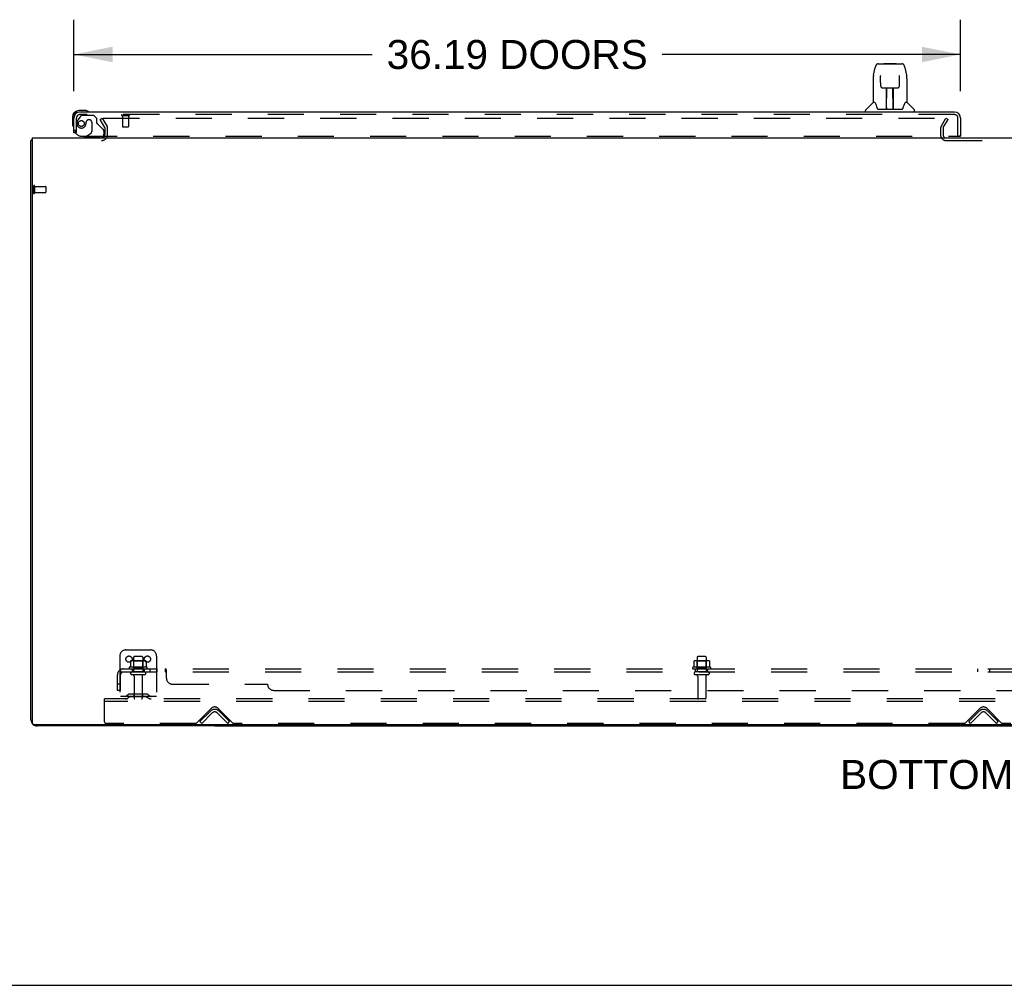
# Model space of a CAD drawing. Header units: inches. Extents: x 0 to 268, y 0 to 174.
# Tile 2 of 79: x 50 to 90, y 0 to 39. Entities that reach past the tile are written whole.
import ezdxf

# ---------------------------------------------------------------- set-up
doc = ezdxf.new("R2010")
doc.units = ezdxf.units.IN
doc.header["$LTSCALE"] = 14.749625
doc.header["$MEASUREMENT"] = 0
doc.linetypes.add('HIDDEN', pattern=[0.2, 0.1, -0.1])
doc.layers.get('0').update_dxf_attribs({"linetype": 'CONTINUOUS'})
for name, color, linetype in [('DEFAULT_2', 8, 'HIDDEN'), ('DIMENSIONS', 7, 'CONTINUOUS'), ('LEFTHAND_DOOR_ASSEMBLY', 7, 'CONTINUOUS'), ('SUBPANEL', 7, 'CONTINUOUS')]:
    doc.layers.add(name, color=color, linetype=linetype)
doc.styles.get("Standard").update_dxf_attribs({"font": 'arial.ttf'})
doc.dimstyles.new('DIMSTYLE_1', dxfattribs={"dimtxt": 1.183125, "dimasz": 1.5775, "dimexe": 0.09, "dimexo": 0.07, "dimgap": 0.0375, "dimtad": 0, "dimtih": 1, "dimtoh": 1, "dimzin": 4, "dimdsep": 46, "dimtxsty": 'Standard', "dimblk": '_FILLED', "dimblk1": '_FILLED', "dimblk2": '_FILLED', "dimcen": 0.09, "dimadec": 3, "dimazin": 1, "dimtfac": 1, "dimtdec": 3, "dimtofl": 0, "dimtmove": 0, "dimatfit": 3, "dimldrblk": '_FILLED', "dimfxl": 0, "dimtolj": 1, "dimtzin": 4, "dimarcsym": 0})

# ---------------------------------------------------------------- blocks, each defined once
blk = doc.blocks.new('_FILLED')
at = {"color": 0, "linetype": 'ByBlock'}
blk.add_solid([(0, 0), (-1, 0.2), (-1, -0.2)], dxfattribs=at)
blk = doc.blocks.new('*D6')
at = {"layer": 'DIMENSIONS', "color": 2, "linetype": 'Continuous'}
for p, q in [((51.893, 36.501), (51.893, 39.413)), ((88.08, 36.501), (88.08, 39.413)), ((51.893, 37.993), (64.073, 37.993)), ((88.08, 37.993), (75.9, 37.993))]:
    blk.add_line(p, q, dxfattribs=at)
at = {"layer": 'DIMENSIONS', "color": 2, "linetype": 'Continuous', "xscale": 1.5775, "yscale": 1.5775, "zscale": 1.5775, "rotation": 180}
blk.add_blockref('_FILLED', (51.893, 37.993), dxfattribs=at)
at = {"layer": 'DIMENSIONS', "color": 2, "linetype": 'Continuous', "xscale": 1.5775, "yscale": 1.5775, "zscale": 1.5775}
blk.add_blockref('_FILLED', (88.08, 37.993), dxfattribs=at)
at = {"layer": 'DIMENSIONS', "color": 2, "linetype": 'Continuous', "insert": (69.987, 38.585), "char_height": 1.18312, "width": 10.64373, "attachment_point": 2, "line_spacing_factor": 0.9}
blk.add_mtext('36.19 DOORS', dxfattribs=at)

msp = doc.modelspace()

# ---------------------------------------------------------------- linework, layer by layer
at = {"color": 3, "linetype": 'Continuous'}
for p, q in [((50.195, 34.585), (50.195, 10.697)), ((50.195, 34.585), (127.841, 34.585)), ((50.143, 10.831), (50.143, 34.481)), ((127.781, 10.637), (50.255, 10.637)), ((57.643, 10.585), (50.389, 10.585))]:
    msp.add_line(p, q, dxfattribs=at)
at = {"color": 7, "linetype": 'Continuous'}
for p, q in [((50.195, 34.481), (50.143, 34.481)), ((57.643, 10.637), (57.643, 10.585)), ((57.643, 10.585), (120.393, 10.585)), ((89.018, 10.585), (89.018, 10.637)), ((0, 0), (268.175, 0))]:
    msp.add_line(p, q, dxfattribs=at)
at = {"color": 3, "linetype": 'Continuous'}
msp.add_lwpolyline([(50.195, 34.501), (50.195, 34.501), (50.191, 34.499), (50.186, 34.498), (50.182, 34.497), (50.178, 34.497), (50.174, 34.496), (50.171, 34.495), (50.167, 34.494), (50.164, 34.494), (50.161, 34.493), (50.158, 34.492), (50.155, 34.491), (50.152, 34.49), (50.15, 34.489), (50.148, 34.488), (50.146, 34.487), (50.145, 34.486), (50.144, 34.485), (50.143, 34.484), (50.143, 34.482), (50.143, 34.481)], dxfattribs=at)
for centre, radius, start, end in [((53.021, 34.727), 0.142, 270, 333.5334), ((50.389, 10.831), 0.246, 180, 219.4399), ((50.255, 10.697), 0.06, 180, 270), ((50.389, 10.831), 0.246, 230.5601, 270)]:
    msp.add_arc(centre, radius, start, end, dxfattribs=at)
at = {"layer": 'DEFAULT_2', "color": 8, "linetype": 'HIDDEN'}
for p, q in [((52.963, 35.345), (53.053, 35.397)), ((53.053, 35.397), (53.25, 35.058)), ((53.099, 35.397), (87.549, 35.397)), ((87.286, 35.058), (87.482, 35.397)), ((87.482, 35.397), (87.572, 35.345)), ((53.159, 35.006), (52.963, 35.345)), ((53.164, 34.727), (53.164, 34.989)), ((53.268, 34.727), (53.268, 34.989)), ((87.268, 34.989), (87.268, 34.7)), ((87.372, 34.989), (87.372, 34.7)), ((87.376, 35.006), (87.572, 35.345)), ((87.487, 34.481), (90.549, 34.481)), ((50.247, 32.623), (50.247, 32.339)), ((50.29, 32.623), (50.29, 32.339)), ((50.29, 32.605), (50.737, 32.605)), ((50.747, 32.595), (50.747, 32.367)), ((50.29, 32.357), (50.737, 32.357)), ((54.018, 13.689), (55.018, 13.689)), ((53.768, 13.439), (53.768, 11.689)), ((54.33, 13.384), (54.33, 12.789)), ((54.675, 13.414), (54.36, 13.414)), ((54.705, 13.384), (54.705, 12.789)), ((55.268, 13.439), (55.268, 11.689)), ((77.33, 13.384), (77.33, 12.789)), ((77.675, 13.414), (77.36, 13.414)), ((77.705, 13.384), (77.705, 12.789)), ((54.874, 12.984), (54.162, 12.984)), ((54.184, 12.914), (54.852, 12.914)), ((54.199, 13.229), (54.199, 13.01)), ((54.774, 13.25), (54.262, 13.25)), ((54.334, 13.23), (54.314, 13.25)), ((54.334, 12.934), (54.314, 12.914)), ((54.334, 12.934), (54.334, 13.23)), ((54.701, 13.23), (54.334, 13.23)), ((54.701, 12.934), (54.334, 12.934)), ((54.701, 13.23), (54.721, 13.25)), ((54.701, 12.934), (54.701, 13.23)), ((54.701, 12.934), (54.721, 12.914)), ((54.837, 13.229), (54.837, 13.01)), ((77.874, 12.984), (77.162, 12.984)), ((77.184, 12.914), (77.852, 12.914)), ((77.199, 13.229), (77.199, 13.01)), ((77.774, 13.25), (77.262, 13.25)), ((77.334, 13.23), (77.314, 13.25)), ((77.334, 12.934), (77.314, 12.914)), ((77.334, 12.934), (77.334, 13.23)), ((77.701, 13.23), (77.334, 13.23)), ((77.701, 12.934), (77.334, 12.934)), ((77.701, 13.23), (77.721, 13.25)), ((77.701, 12.934), (77.701, 13.23)), ((77.701, 12.934), (77.721, 12.914)), ((77.837, 13.229), (77.837, 13.01)), ((54.775, 12.789), (54.26, 12.789)), ((54.775, 12.679), (54.26, 12.679)), ((54.353, 12.616), (54.353, 11.719)), ((54.683, 12.616), (54.683, 11.719)), ((77.775, 12.789), (77.26, 12.789)), ((77.775, 12.679), (77.26, 12.679)), ((77.353, 12.616), (77.353, 11.719)), ((77.683, 12.616), (77.683, 11.719)), ((53.143, 11.585), (53.143, 11.689)), ((124.893, 11.689), (53.143, 11.689)), ((55.268, 11.793), (53.768, 11.793)), ((54.111, 11.861), (54.043, 11.812)), ((54.172, 11.777), (54.104, 11.728)), ((54.858, 11.883), (54.177, 11.883)), ((54.858, 11.779), (54.177, 11.779)), ((54.343, 11.883), (54.343, 11.779)), ((54.693, 11.883), (54.693, 11.779)), ((54.864, 11.777), (54.932, 11.728)), ((54.925, 11.861), (54.993, 11.812)), ((53.143, 10.751), (53.143, 11.585)), ((124.893, 11.585), (53.143, 11.585)), ((56.902, 10.698), (57.51, 11.306)), ((57.775, 11.306), (58.384, 10.698)), ((88.277, 10.698), (88.885, 11.306)), ((89.15, 11.306), (89.759, 10.698)), ((57.039, 10.762), (57.469, 11.192)), ((57.113, 10.689), (57.542, 11.118)), ((57.744, 11.118), (58.173, 10.689)), ((57.817, 11.192), (58.247, 10.762)), ((88.414, 10.762), (88.844, 11.192)), ((88.488, 10.689), (88.917, 11.118)), ((89.119, 11.118), (89.548, 10.689)), ((89.192, 11.192), (89.622, 10.762)), ((56.88, 10.689), (53.205, 10.689)), ((57.113, 10.689), (57.039, 10.762)), ((58.173, 10.689), (58.247, 10.762)), ((88.255, 10.689), (58.405, 10.689)), ((88.488, 10.689), (88.414, 10.762)), ((89.548, 10.689), (89.622, 10.762)), ((119.63, 10.689), (89.78, 10.689))]:
    msp.add_line(p, q, dxfattribs=at)
for points in [[(53.079, 35.38), (53.08, 35.382), (53.08, 35.384), (53.081, 35.386), (53.081, 35.387), (53.082, 35.389), (53.084, 35.391), (53.085, 35.392), (53.087, 35.394), (53.089, 35.395), (53.091, 35.396), (53.093, 35.396), (53.095, 35.397), (53.097, 35.397), (53.099, 35.397)], [(53.082, 35.372), (53.081, 35.374), (53.08, 35.376), (53.08, 35.378), (53.079, 35.38), (53.079, 35.38)], [(54.199, 13.01), (54.199, 13.009), (54.199, 13.008), (54.198, 13.007), (54.198, 13.006), (54.198, 13.005), (54.197, 13.005), (54.197, 13.004), (54.197, 13.004), (54.196, 13.004), (54.196, 13.003), (54.196, 13.003), (54.195, 13.003), (54.195, 13.002), (54.195, 13.002), (54.195, 13.002), (54.194, 13.002), (54.194, 13.002), (54.194, 13.002)], [(54.205, 13.238), (54.204, 13.237), (54.202, 13.236), (54.201, 13.235), (54.2, 13.233), (54.199, 13.232), (54.199, 13.23), (54.199, 13.229)], [(54.831, 13.238), (54.832, 13.237), (54.834, 13.236), (54.835, 13.235), (54.836, 13.233), (54.836, 13.232), (54.837, 13.23), (54.837, 13.229)], [(54.842, 13.002), (54.842, 13.002), (54.842, 13.002), (54.841, 13.002), (54.841, 13.002), (54.841, 13.002), (54.84, 13.003), (54.84, 13.003), (54.84, 13.003), (54.839, 13.004), (54.839, 13.004), (54.839, 13.004), (54.838, 13.005), (54.838, 13.005), (54.838, 13.006), (54.837, 13.007), (54.837, 13.008), (54.837, 13.009), (54.837, 13.01)], [(77.199, 13.01), (77.199, 13.009), (77.199, 13.008), (77.198, 13.007), (77.198, 13.006), (77.198, 13.005), (77.197, 13.005), (77.197, 13.004), (77.197, 13.004), (77.196, 13.004), (77.196, 13.003), (77.196, 13.003), (77.195, 13.003), (77.195, 13.002), (77.195, 13.002), (77.195, 13.002), (77.194, 13.002), (77.194, 13.002), (77.194, 13.002)], [(77.205, 13.238), (77.204, 13.237), (77.202, 13.236), (77.201, 13.235), (77.2, 13.233), (77.199, 13.232), (77.199, 13.23), (77.199, 13.229)], [(77.831, 13.238), (77.832, 13.237), (77.834, 13.236), (77.835, 13.235), (77.836, 13.233), (77.836, 13.232), (77.837, 13.23), (77.837, 13.229)], [(77.842, 13.002), (77.842, 13.002), (77.842, 13.002), (77.841, 13.002), (77.841, 13.002), (77.841, 13.002), (77.84, 13.003), (77.84, 13.003), (77.84, 13.003), (77.839, 13.004), (77.839, 13.004), (77.839, 13.004), (77.838, 13.005), (77.838, 13.005), (77.838, 13.006), (77.837, 13.007), (77.837, 13.008), (77.837, 13.009), (77.837, 13.01)]]:
    msp.add_lwpolyline(points, dxfattribs=at)
for centre in [(54.143, 13.314), (54.893, 13.314)]:
    msp.add_circle(centre, 0.128, dxfattribs=at)
for centre, radius, start, end in [((53.131, 34.989), 0.033, 0, 30), ((53.131, 34.989), 0.137, 0, 30), ((87.405, 34.989), 0.137, 150, 180), ((87.405, 34.989), 0.033, 150, 180), ((53.021, 34.727), 0.246, 270, 360), ((53.021, 34.727), 0.142, 333.5334, 360), ((87.487, 34.7), 0.219, 180, 270), ((87.487, 34.7), 0.115, 180, 270), ((50.268, 32.623), 0.0215, 0, 180), ((50.737, 32.595), 0.01, 0, 90), ((50.268, 32.339), 0.0215, 180, 360), ((50.737, 32.367), 0.01, 270, 360), ((54.018, 13.439), 0.25, 90, 180), ((55.018, 13.439), 0.25, 0, 90), ((54.36, 13.384), 0.03, 90, 180), ((54.675, 13.384), 0.03, 0, 90), ((77.36, 13.384), 0.03, 90, 180), ((77.675, 13.384), 0.03, 0, 90), ((54.184, 12.952), 0.0384, 124.4497, 270), ((54.518, 12.384), 0.698, 117.6814, 120.6631), ((54.262, 13.109), 0.141, 90, 113.95), ((54.774, 13.109), 0.141, 66.05, 90), ((54.518, 12.384), 0.698, 59.3369, 62.3186), ((54.852, 12.952), 0.0384, 270, 55.5503), ((77.184, 12.952), 0.0384, 124.4497, 270), ((77.518, 12.384), 0.698, 117.6814, 120.6631), ((77.262, 13.109), 0.141, 90, 113.95), ((77.774, 13.109), 0.141, 66.05, 90), ((77.518, 12.384), 0.698, 59.3369, 62.3186), ((77.852, 12.952), 0.0384, 270, 55.5503), ((54.26, 12.734), 0.055, 90, 270), ((54.29, 12.616), 0.0625, 0, 90), ((54.745, 12.616), 0.0625, 90, 180), ((54.775, 12.734), 0.055, 270, 90), ((77.26, 12.734), 0.055, 90, 270), ((77.29, 12.616), 0.0625, 0, 90), ((77.745, 12.616), 0.0625, 90, 180), ((77.775, 12.734), 0.055, 270, 90), ((53.982, 11.897), 0.104, 270, 305.7539), ((53.982, 11.897), 0.208, 270, 305.7539), ((54.177, 11.769), 0.114, 90, 125.7539), ((54.177, 11.769), 0.01, 90, 125.7539), ((54.383, 11.719), 0.03, 180, 270), ((54.653, 11.719), 0.03, 270, 360), ((54.858, 11.769), 0.114, 54.2461, 90), ((54.858, 11.769), 0.01, 54.2461, 90), ((55.054, 11.897), 0.208, 234.2461, 270), ((55.054, 11.897), 0.104, 234.2461, 270), ((77.383, 11.719), 0.03, 180, 270), ((77.653, 11.719), 0.03, 270, 360), ((57.643, 11.018), 0.246, 45, 135), ((57.643, 11.174), 0.188, 45, 135), ((89.018, 11.018), 0.246, 45, 135), ((89.018, 11.174), 0.188, 45, 135), ((57.643, 11.018), 0.142, 45, 135), ((89.018, 11.018), 0.142, 45, 135), ((53.205, 10.751), 0.0625, 180, 270), ((56.88, 10.719), 0.03, 270, 315), ((58.405, 10.719), 0.03, 225, 270), ((88.255, 10.719), 0.03, 270, 315), ((89.78, 10.719), 0.03, 225, 270)]:
    msp.add_arc(centre, radius, start, end, dxfattribs=at)
at = {"layer": 'LEFTHAND_DOOR_ASSEMBLY', "color": 7, "linetype": 'Continuous'}
for p, q in [((84.532, 37.151), (84.597, 37.457)), ((84.721, 37.611), (85.69, 37.611)), ((84.807, 37.611), (84.806, 37.611)), ((84.967, 37.631), (84.948, 37.611)), ((84.967, 37.631), (85.444, 37.631)), ((85.444, 37.631), (85.463, 37.611)), ((85.814, 37.457), (85.879, 37.151)), ((84.516, 37.008), (84.516, 36.037)), ((84.817, 37.137), (84.818, 37.134)), ((84.818, 37.134), (84.818, 37.131)), ((84.818, 37.131), (84.818, 37.126)), ((84.818, 37.126), (84.818, 37.119)), ((84.82, 36.988), (84.818, 37.119)), ((84.825, 36.705), (84.82, 36.988)), ((85.586, 36.705), (85.593, 37.118)), ((85.593, 37.126), (85.593, 37.131)), ((85.593, 37.118), (85.593, 37.126)), ((85.885, 37.121), (85.879, 37.151)), ((85.894, 37.008), (85.894, 36.037)), ((84.825, 36.705), (84.827, 36.692)), ((84.906, 36.627), (85.026, 36.627)), ((85.056, 35.781), (85.071, 36.628)), ((85.062, 36.628), (85.35, 36.628)), ((85.064, 36.212), (85.064, 36.628)), ((85.331, 35.761), (85.316, 36.628)), ((85.347, 35.761), (85.347, 36.628)), ((85.385, 36.627), (85.505, 36.627)), ((85.067, 36.403), (85.064, 36.403)), ((85.067, 36.391), (85.064, 36.391)), ((85.347, 36.403), (85.32, 36.403)), ((85.347, 36.391), (85.32, 36.391)), ((84.511, 36.031), (84.213, 35.733)), ((84.589, 36.037), (84.516, 36.037)), ((84.586, 36.037), (84.592, 36.026)), ((84.652, 35.872), (84.667, 35.825)), ((84.667, 35.825), (84.67, 35.816)), ((85.057, 35.833), (85.057, 35.807)), ((85.324, 36.163), (85.347, 36.163)), ((85.347, 36.159), (85.324, 36.159)), ((85.331, 35.807), (85.33, 35.833)), ((85.741, 35.815), (85.744, 35.825)), ((85.819, 36.026), (85.824, 36.035)), ((85.894, 36.037), (85.821, 36.037)), ((85.9, 36.031), (86.198, 35.733)), ((51.833, 35.44), (51.833, 35.183)), ((51.893, 35.44), (51.893, 35.396)), ((52.352, 35.703), (52.096, 35.703)), ((52.139, 35.643), (52.096, 35.643)), ((52.39, 35.7), (52.352, 35.703)), ((84.201, 35.643), (84.201, 35.705)), ((84.72, 35.761), (85.691, 35.761)), ((85.064, 35.761), (85.064, 35.765)), ((86.209, 35.643), (86.209, 35.705)), ((51.833, 35.183), (51.836, 35.146)), ((51.968, 34.789), (51.893, 34.789)), ((52.404, 34.664), (52.335, 34.624)), ((52.335, 34.585), (52.335, 34.624)), ((88.018, 34.664), (88.08, 34.664))]:
    msp.add_line(p, q, dxfattribs=at)
at = {"layer": 'LEFTHAND_DOOR_ASSEMBLY', "color": 3, "linetype": 'Continuous'}
for p, q in [((51.893, 34.789), (51.893, 35.396)), ((87.834, 35.643), (52.139, 35.643)), ((88.08, 35.396), (88.08, 34.664))]:
    msp.add_line(p, q, dxfattribs=at)
at = {"layer": 'LEFTHAND_DOOR_ASSEMBLY', "color": 8, "linetype": 'HIDDEN'}
for p, q in [((51.997, 34.789), (51.997, 35.396)), ((52.173, 35.484), (52.072, 35.34)), ((87.834, 35.539), (52.139, 35.539)), ((52.238, 35.518), (52.689, 35.518)), ((52.815, 35.392), (52.689, 35.518)), ((52.815, 35.392), (52.815, 35.213)), ((53.855, 35.496), (54.139, 35.496)), ((53.873, 35.496), (53.873, 35.049)), ((54.121, 35.496), (54.121, 35.049)), ((87.976, 34.664), (87.976, 35.396)), ((52.394, 35.228), (52.394, 35.239)), ((52.525, 35.326), (52.492, 35.326)), ((52.623, 35.228), (52.623, 34.848)), ((52.873, 35.154), (53.093, 34.935)), ((53.883, 35.039), (54.111, 35.039)), ((51.997, 34.789), (51.968, 34.789)), ((52.185, 34.664), (88.018, 34.664)), ((52.965, 34.585), (52.335, 34.585)), ((52.404, 34.664), (52.573, 34.762)), ((53.122, 34.864), (53.122, 34.742))]:
    msp.add_line(p, q, dxfattribs=at)
at = {"layer": 'LEFTHAND_DOOR_ASSEMBLY', "color": 7, "linetype": 'Continuous'}
for points in [[(84.721, 37.611), (84.717, 37.611), (84.704, 37.61), (84.691, 37.606), (84.679, 37.601), (84.667, 37.595), (84.657, 37.587), (84.648, 37.578), (84.64, 37.568), (84.633, 37.557), (84.626, 37.546), (84.62, 37.534), (84.615, 37.52), (84.609, 37.505), (84.604, 37.488), (84.6, 37.47), (84.597, 37.457)], [(85.814, 37.457), (85.811, 37.47), (85.806, 37.489), (85.801, 37.505), (85.796, 37.52), (85.791, 37.534), (85.784, 37.546), (85.778, 37.558), (85.771, 37.568), (85.762, 37.578), (85.753, 37.587), (85.743, 37.595), (85.731, 37.602), (85.719, 37.607), (85.706, 37.61), (85.693, 37.611), (85.69, 37.611)], [(84.532, 37.151), (84.526, 37.121), (84.52, 37.081), (84.517, 37.041), (84.516, 37.008)], [(84.817, 37.14), (84.817, 37.14), (84.817, 37.14), (84.817, 37.14), (84.817, 37.14), (84.817, 37.139), (84.817, 37.138), (84.817, 37.137)], [(85.593, 37.131), (85.593, 37.134), (85.593, 37.136), (85.593, 37.137), (85.593, 37.138), (85.594, 37.139), (85.594, 37.14), (85.594, 37.14)], [(85.894, 37.008), (85.894, 37.042), (85.89, 37.081), (85.885, 37.121)], [(84.827, 36.692), (84.83, 36.679), (84.835, 36.668), (84.842, 36.657), (84.851, 36.648), (84.861, 36.64), (84.872, 36.634), (84.884, 36.63), (84.896, 36.628), (84.904, 36.627)], [(85.026, 36.627), (85.03, 36.627), (85.038, 36.627), (85.046, 36.628)], [(85.046, 36.628), (85.054, 36.628), (85.062, 36.628)], [(85.35, 36.628), (85.358, 36.628), (85.366, 36.628)], [(85.366, 36.628), (85.374, 36.627), (85.382, 36.627), (85.385, 36.627)], [(85.506, 36.627), (85.516, 36.628), (85.528, 36.63), (85.54, 36.635), (85.551, 36.641), (85.561, 36.649), (85.569, 36.658), (85.576, 36.669), (85.581, 36.68), (85.584, 36.693), (85.586, 36.705)], [(84.592, 36.026), (84.606, 35.998), (84.621, 35.962), (84.636, 35.92), (84.652, 35.872)], [(84.67, 35.816), (84.674, 35.803), (84.679, 35.793), (84.684, 35.784)], [(84.684, 35.784), (84.69, 35.777), (84.695, 35.771), (84.702, 35.766), (84.709, 35.763), (84.717, 35.761), (84.719, 35.761)], [(85.691, 35.761), (85.693, 35.761), (85.701, 35.762), (85.708, 35.766), (85.715, 35.771), (85.721, 35.777), (85.726, 35.784)], [(85.726, 35.784), (85.731, 35.792), (85.736, 35.803), (85.741, 35.815)], [(85.744, 35.825), (85.758, 35.871), (85.774, 35.918), (85.79, 35.961), (85.805, 35.997), (85.819, 36.026)]]:
    msp.add_lwpolyline(points, dxfattribs=at)
at = {"layer": 'LEFTHAND_DOOR_ASSEMBLY', "color": 8, "linetype": 'HIDDEN'}
msp.add_circle((52.197, 35.176), 0.12, dxfattribs=at)
at = {"layer": 'LEFTHAND_DOOR_ASSEMBLY', "color": 7, "linetype": 'Continuous'}
for centre, radius, start, end in [((84.525, 36.017), 0.0197, 97.5, 135), ((85.076, 35.781), 0.0197, 179, 269.9232), ((85.311, 35.781), 0.0197, 270.0771, 1), ((85.886, 36.017), 0.0197, 45, 82.5), ((52.096, 35.44), 0.263, 90, 180), ((52.096, 35.44), 0.203, 90, 180), ((52.352, 35.453), 0.25, 59.1101, 90), ((52.473, 35.658), 0.015, 270, 353.6204), ((52.473, 35.654), 0.015, 6.3796, 59.1101), ((84.241, 35.705), 0.0394, 135, 180), ((86.17, 35.705), 0.0394, 0, 45), ((52.083, 35.183), 0.25, 180, 210.8899), ((51.881, 35.063), 0.015, 210.8899, 263.6204), ((51.878, 35.063), 0.015, 276.3796, 360), ((52.965, 34.742), 0.157, 270, 330.1697)]:
    msp.add_arc(centre, radius, start, end, dxfattribs=at)
at = {"layer": 'LEFTHAND_DOOR_ASSEMBLY', "color": 3, "linetype": 'Continuous'}
for centre, radius, start, end in [((52.139, 35.396), 0.246, 90, 180), ((87.834, 35.396), 0.246, 0, 90), ((88.018, 34.684), 0.02, 270, 360)]:
    msp.add_arc(centre, radius, start, end, dxfattribs=at)
at = {"layer": 'LEFTHAND_DOOR_ASSEMBLY', "color": 8, "linetype": 'HIDDEN'}
for centre, radius, start, end in [((52.139, 35.396), 0.142, 90, 180), ((52.238, 35.439), 0.079, 90, 144.9), ((53.855, 35.517), 0.0215, 90, 270), ((54.139, 35.517), 0.0215, 270, 90), ((87.834, 35.396), 0.142, 0, 90), ((52.197, 35.176), 0.187, 163.1561, 342.1518), ((52.387, 35.118), 0.386, 144.9, 163.1561), ((52.001, 35.239), 0.393, 342.0702, 358.3401), ((52.492, 35.228), 0.098, 90, 180), ((52.525, 35.228), 0.098, 0, 90), ((52.854, 35.213), 0.039, 180, 248.3904), ((52.803, 35.084), 0.1, 45, 68.3904), ((53.883, 35.049), 0.01, 180, 270), ((54.111, 35.049), 0.01, 270, 360), ((52.185, 34.914), 0.25, 180, 270), ((52.523, 34.848), 0.1, 300.092, 360), ((53.022, 34.864), 0.1, 0, 45), ((52.965, 34.742), 0.157, 330.1697, 360)]:
    msp.add_arc(centre, radius, start, end, dxfattribs=at)
at = {"layer": 'LEFTHAND_DOOR_ASSEMBLY', "color": 7, "linetype": 'Continuous'}
for centre, major_axis, start_param, end_param in [((85.056, 35.8), (0, 0.0394), -2.940151, -2.835726), ((85.331, 35.8), (0.0394, 0), -1.875951, -1.570796)]:
    msp.add_ellipse(centre, major_axis=major_axis, ratio=1, start_param=start_param, end_param=end_param, dxfattribs=at)
at = {"layer": 'SUBPANEL', "color": 8, "linetype": 'HIDDEN'}
for p, q in [((53.761, 12.86), (53.84, 12.763)), ((53.799, 12.789), (53.799, 12.914)), ((53.799, 12.914), (124.237, 12.914)), ((54.268, 12.914), (54.268, 12.789)), ((54.768, 12.914), (54.768, 12.789)), ((54.996, 12.914), (54.996, 12.789)), ((55.277, 12.914), (55.277, 12.789)), ((55.639, 12.789), (55.639, 12.914)), ((55.664, 12.879), (55.66, 12.887)), ((55.672, 12.862), (55.671, 12.865)), ((55.674, 12.539), (55.674, 12.86)), ((77.268, 12.789), (77.268, 12.914)), ((77.768, 12.789), (77.768, 12.914)), ((88.768, 12.914), (88.768, 12.789)), ((89.268, 12.914), (89.268, 12.789)), ((53.674, 12.039), (53.674, 12.677)), ((53.799, 12.789), (124.237, 12.789)), ((53.799, 12.039), (53.799, 12.677)), ((55.656, 12.773), (55.654, 12.775)), ((53.799, 12.289), (53.674, 12.289)), ((55.924, 12.289), (59.799, 12.289)), ((53.799, 12.039), (53.674, 12.039)), ((60.049, 12.039), (117.987, 12.039))]:
    msp.add_line(p, q, dxfattribs=at)
for points in [[(53.761, 12.86), (53.763, 12.862), (53.765, 12.865), (53.768, 12.868), (53.77, 12.871), (53.772, 12.875), (53.774, 12.879), (53.775, 12.883), (53.779, 12.891)], [(53.779, 12.891), (53.78, 12.895), (53.782, 12.898), (53.784, 12.901), (53.786, 12.904), (53.788, 12.907), (53.79, 12.909), (53.792, 12.911), (53.794, 12.913), (53.796, 12.913), (53.797, 12.914), (53.799, 12.914)], [(55.65, 12.907), (55.648, 12.909), (55.646, 12.911), (55.644, 12.913), (55.642, 12.913), (55.64, 12.914), (55.639, 12.914)], [(55.652, 12.904), (55.65, 12.907), (55.648, 12.909), (55.646, 12.911), (55.644, 12.913), (55.642, 12.913), (55.64, 12.914), (55.639, 12.914)], [(55.657, 12.895), (55.655, 12.898), (55.654, 12.901), (55.652, 12.904)], [(55.66, 12.887), (55.659, 12.891), (55.657, 12.895)], [(55.674, 12.86), (55.672, 12.862), (55.671, 12.865), (55.669, 12.868), (55.667, 12.871), (55.665, 12.875), (55.664, 12.879)], [(53.799, 12.848), (53.799, 12.848), (53.799, 12.849)], [(53.799, 12.849), (53.799, 12.848), (53.799, 12.848), (53.799, 12.848), (53.799, 12.847), (53.799, 12.847), (53.799, 12.846), (53.799, 12.846)], [(53.822, 12.785), (53.822, 12.785), (53.822, 12.785), (53.822, 12.785), (53.822, 12.785), (53.822, 12.785), (53.821, 12.786), (53.821, 12.786), (53.821, 12.787), (53.821, 12.787), (53.82, 12.788), (53.82, 12.789), (53.819, 12.789), (53.819, 12.79), (53.819, 12.791), (53.818, 12.791), (53.818, 12.792), (53.818, 12.793), (53.817, 12.793), (53.817, 12.794), (53.817, 12.795), (53.816, 12.796), (53.816, 12.796), (53.815, 12.797), (53.815, 12.798), (53.815, 12.799), (53.814, 12.799), (53.814, 12.8), (53.813, 12.801), (53.813, 12.802), (53.813, 12.803), (53.812, 12.804), (53.812, 12.805), (53.812, 12.806), (53.811, 12.807), (53.811, 12.808), (53.81, 12.809), (53.81, 12.81), (53.81, 12.811), (53.809, 12.812), (53.809, 12.813), (53.808, 12.814), (53.808, 12.815), (53.808, 12.816), (53.807, 12.817), (53.807, 12.818), (53.806, 12.819), (53.806, 12.82), (53.806, 12.821), (53.805, 12.822), (53.805, 12.823), (53.805, 12.824), (53.804, 12.825), (53.804, 12.826), (53.804, 12.827), (53.804, 12.828), (53.803, 12.829), (53.803, 12.83), (53.803, 12.831), (53.802, 12.832), (53.802, 12.833), (53.802, 12.834), (53.802, 12.835), (53.801, 12.836), (53.801, 12.837), (53.801, 12.838), (53.801, 12.838), (53.801, 12.839), (53.8, 12.84), (53.8, 12.841), (53.8, 12.842), (53.8, 12.843), (53.8, 12.844), (53.8, 12.844), (53.8, 12.845), (53.799, 12.846), (53.799, 12.847), (53.799, 12.847), (53.799, 12.848), (53.799, 12.848), (53.799, 12.848)], [(53.827, 12.771), (53.823, 12.775), (53.82, 12.777), (53.818, 12.779), (53.815, 12.781), (53.813, 12.783), (53.81, 12.785), (53.808, 12.786), (53.805, 12.787), (53.803, 12.788), (53.801, 12.789), (53.799, 12.789)], [(53.819, 12.789), (53.82, 12.788), (53.82, 12.788), (53.82, 12.787), (53.821, 12.787), (53.821, 12.786), (53.821, 12.786), (53.822, 12.785), (53.822, 12.785), (53.822, 12.785), (53.822, 12.785)], [(53.84, 12.763), (53.839, 12.763), (53.838, 12.763), (53.837, 12.763), (53.836, 12.763), (53.835, 12.764), (53.834, 12.765), (53.832, 12.766), (53.83, 12.767), (53.829, 12.769), (53.827, 12.771)], [(55.648, 12.783), (55.647, 12.785), (55.645, 12.786), (55.644, 12.787), (55.642, 12.788), (55.64, 12.789), (55.639, 12.789)], [(55.654, 12.775), (55.651, 12.779), (55.65, 12.781), (55.648, 12.783), (55.647, 12.785), (55.645, 12.786), (55.644, 12.787), (55.642, 12.788), (55.64, 12.789), (55.639, 12.789)], [(55.674, 12.763), (55.672, 12.763), (55.67, 12.763), (55.669, 12.763), (55.667, 12.763), (55.665, 12.764), (55.663, 12.765), (55.662, 12.766), (55.66, 12.767), (55.659, 12.769), (55.657, 12.771), (55.656, 12.773)], [(55.667, 12.763), (55.665, 12.764), (55.663, 12.765), (55.662, 12.766), (55.66, 12.767), (55.659, 12.769), (55.657, 12.771)], [(55.674, 12.763), (55.672, 12.763), (55.67, 12.763), (55.669, 12.763)]]:
    msp.add_lwpolyline(points, dxfattribs=at)
for centre, radius, start, end in [((53.911, 12.677), 0.237, 90, 180), ((53.911, 12.677), 0.112, 90, 180), ((55.924, 12.539), 0.25, 180, 270), ((60.049, 12.289), 0.25, 180, 270)]:
    msp.add_arc(centre, radius, start, end, dxfattribs=at)

# ---------------------------------------------------------------- texts
at = {"layer": 'DIMENSIONS', "color": 2, "linetype": 'Continuous', "insert": (89.044, 9.197), "char_height": 1.18312, "width": 11.72569, "attachment_point": 2, "line_spacing_factor": 0.9}
msp.add_mtext('BOTTOM VIEW', dxfattribs=at)

# ---------------------------------------------------------------- dimensions: what is measured, and where the dimension line sits
at = {"layer": 'DIMENSIONS', "color": 2, "linetype": 'Continuous'}
dim = msp.add_linear_dim(base=(51.893, 37.993), p1=(88.08, 36.431), p2=(51.893, 36.431), angle=180, text='<> DOORS', dimstyle='DIMSTYLE_1', dxfattribs=at)
dim.commit()
dim.dimension.update_dxf_attribs({"geometry": '*D6', "text_midpoint": (69.987, 37.993), "dimtype": 160})

doc.saveas('drawing.dxf')
